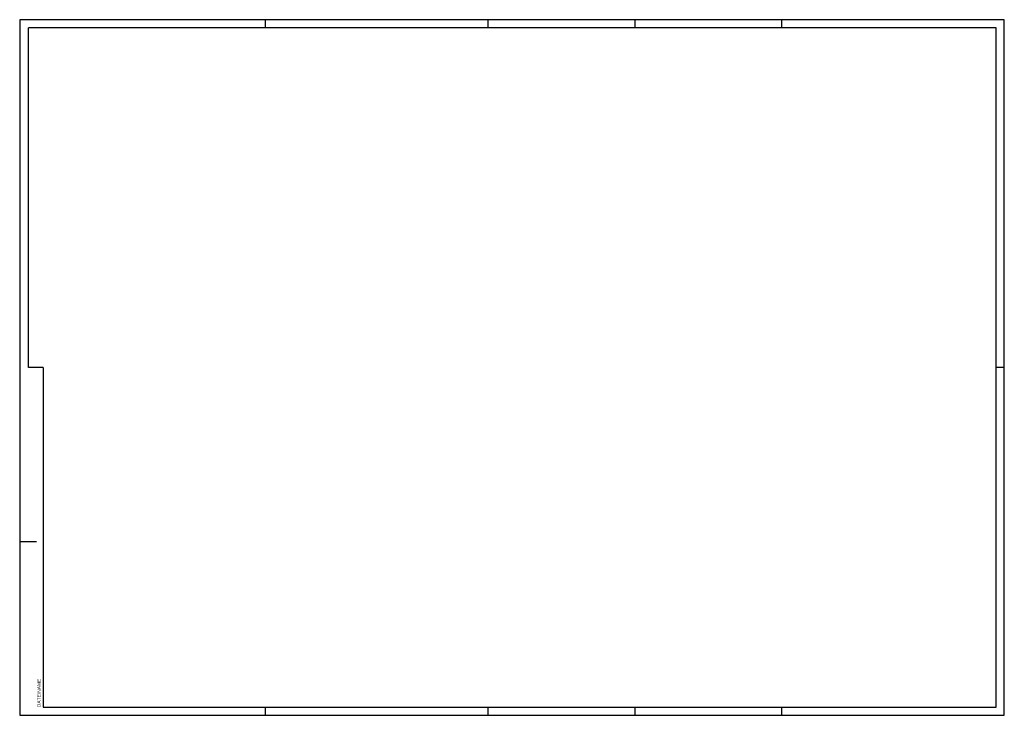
# Model space of a CAD drawing. Extents: x 45153 to 45994, y 3549 to 4143.
import ezdxf

# ---------------------------------------------------------------- set-up
doc = ezdxf.new("R2010")
doc.units = 0
doc.header["$LTSCALE"] = 600
doc.header["$MEASUREMENT"] = 0
doc.layers.add('RAHMEN', color=8, linetype='CONTINUOUS')
doc.layers.add('RAND', color=9, linetype='CONTINUOUS')

msp = doc.modelspace()

# ---------------------------------------------------------------- linework, layer by layer
at = {"layer": 'RAHMEN'}
for p, q in [((45987.48, 4136.09), (45160.95, 4136.09)), ((45160.95, 3846.09), (45160.95, 4136.09)), ((45987.48, 3556.09), (45987.48, 4136.09)), ((45173.48, 3846.09), (45160.95, 3846.09)), ((45173.48, 3846.09), (45173.48, 3556.09)), ((45173.48, 3556.09), (45987.48, 3556.09))]:
    msp.add_line(p, q, dxfattribs=at)
at = {"layer": 'RAND'}
for p, q in [((45153.48, 4143.09), (45153.48, 3549.09)), ((45994.48, 4143.09), (45153.48, 4143.09)), ((45363.48, 4136.09), (45363.48, 4143.09)), ((45553.48, 4136.09), (45553.48, 4143.09)), ((45678.98, 4143.09), (45678.98, 4136.09)), ((45804.48, 4136.09), (45804.48, 4143.09)), ((45994.48, 3549.09), (45994.48, 4143.09)), ((45987.11, 3846.29), (45994.48, 3846.29)), ((45153.74, 3697.59), (45167.88, 3697.59)), ((45153.48, 3549.09), (45994.48, 3549.09)), ((45363.48, 3549.09), (45363.48, 3556.09)), ((45553.48, 3549.09), (45553.48, 3556.09)), ((45678.98, 3556.09), (45678.98, 3549.09)), ((45804.48, 3549.09), (45804.48, 3556.09))]:
    msp.add_line(p, q, dxfattribs=at)

# ---------------------------------------------------------------- texts
msp.add_attdef('DATEINAME', (45171.48, 3556.09), '', height=3, rotation=90, dxfattribs=at)

doc.saveas('drawing.dxf')
